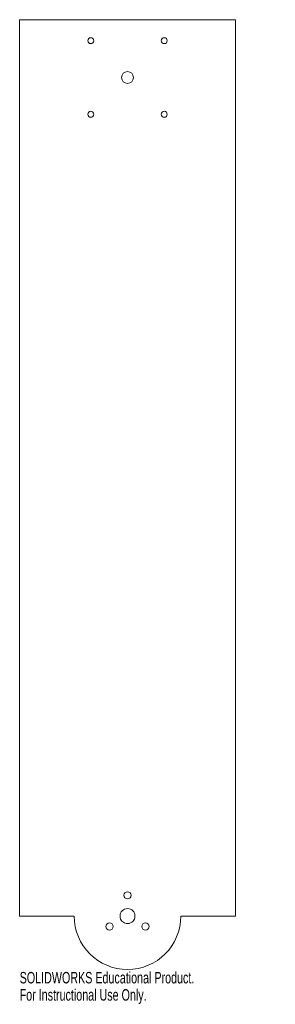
# Model space of a CAD drawing. Header units: millimetres. Extents: x -46 to 62, y -285 to 130.
import ezdxf

# ---------------------------------------------------------------- set-up
doc = ezdxf.new("R2010")
doc.units = ezdxf.units.MM
doc.styles.add('SLDTEXTSTYLE0', font='TXT', dxfattribs={"width": 0.7})

msp = doc.modelspace()

# ---------------------------------------------------------------- linework, layer by layer
at = {"color": 7, "linetype": 'Continuous', "lineweight": 15}
for p, q in [((-45.5, -247.5), (-45.5, 130)), ((45.5, 130), (-45.5, 130)), ((45.5, 130), (45.5, -247.5)), ((-45.5, -247.5), (-22.5, -247.5)), ((45.5, -247.5), (22.5, -247.5))]:
    msp.add_line(p, q, dxfattribs=at)
for centre, radius in [((-15.5, 121.16), 1.25), ((15.5, 121.16), 1.25), ((0, 105.66), 2.5), ((-15.5, 90.16), 1.25), ((15.5, 90.16), 1.25), ((0, -238.75), 1.5), ((0, -247.5), 3.15), ((-7.58, -251.88), 1.5), ((7.58, -251.88), 1.5)]:
    msp.add_circle(centre, radius, dxfattribs=at)
msp.add_arc((0, -247.5), 22.5, 180, 0, dxfattribs=at)

# ---------------------------------------------------------------- texts
at = {"color": 7, "linetype": 'Continuous', "char_height": 4.8336, "attachment_point": 1, "style": 'SLDTEXTSTYLE0'}
for s, insert in [('SOLIDWORKS Educational Product.', (-45.5, -271.02)), ('For Instructional Use Only.', (-45.5, -278.27))]:
    msp.add_mtext(s, dxfattribs=dict(at, insert=insert))

doc.saveas('drawing.dxf')
